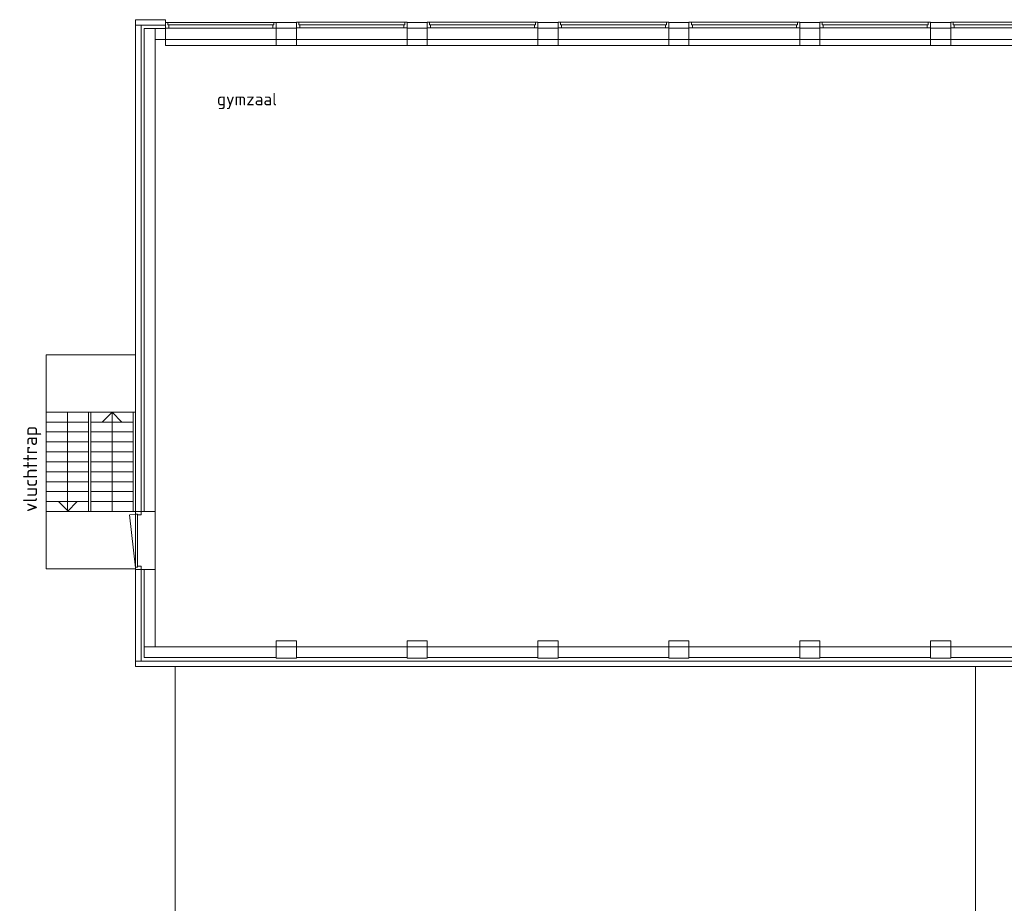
# Model space of a CAD drawing. Header units: millimetres. Extents: x -137512 to 20061, y -42753 to 41926.
# Tile 4 of 29: x -137512 to -117688, y 19127 to 36905. Entities that reach past the tile are written whole.
import ezdxf

# ---------------------------------------------------------------- set-up
doc = ezdxf.new("R2010")
doc.units = ezdxf.units.MM
doc.header["$LTSCALE"] = 100
doc.layers.add('hulplijn', color=30, linetype='Continuous', plot=False)
doc.layers.add('None', color=7, linetype='Continuous', lineweight=5)
doc.layers.add('TXT25', color=2, linetype='Continuous')
doc.styles.add('03_100', font='isocpeur.ttf')
doc.styles.add('Tekton Plus Regular', font='isocpeur.ttf')

# ---------------------------------------------------------------- blocks, each defined once
blk = doc.blocks.new('Group-112')
at = {"color": 8, "linetype": 'Continuous', "lineweight": 5}
blk.add_wipeout([(-54832.6, 9444.2), (-54332.6, 9444.2), (-54332.6, 22244.2), (-38222.6, 22244.2), (-38222.6, 8540.6), (-35577.6, 8540.6), (-35277.6, 8540.6), (-35277.6, 8240.6), (-35277.6, 7870.6), (-30422.6, 7870.6), (-30422.6, 4658.1), (-30422.6, -2794.4), (-37377.6, -2794.4), (-37377.6, -2799.4), (-37377.6, -3094.4), (-51787.6, -3094.4), (-51787.6, -2794.4), (-51639.6, -2794.4), (-51639.6, -79.4), (-51777.6, -79.4), (-51777.6, 6155.6), (-54709.1, 6155.6), (-54746.6, 6155.6), (-54746.6, 8240.6), (-54709.1, 8240.6), (-54709.1, 8244.2), (-54832.6, 8244.2)], dxfattribs=at).dxf.layer = 'None'
at = {"layer": 'None', "color": 8, "linetype": 'Continuous', "lineweight": 5}
blk.add_lwpolyline([(-54332.6, 9444.2), (-54332.6, 22244.2), (-38222.6, 22244.2), (-38222.6, 8540.6)], dxfattribs=at)
blk = doc.blocks.new('Group-115')
at = {"color": 8, "linetype": 'Continuous', "lineweight": 5}
blk.add_wipeout([(-56930.7, 25562.1), (-56080.7, 25562.1), (-56080.7, 25362.1), (-56930.7, 25362.1)], dxfattribs=at).dxf.layer = 'None'
at = {"layer": 'None', "color": 8, "linetype": 'Continuous', "lineweight": 5}
blk.add_lwpolyline([(-56930.7, 25562.1), (-56080.7, 25562.1), (-56080.7, 25362.1), (-56930.7, 25362.1)], close=True, dxfattribs=at)
at = {"color": 8, "linetype": 'Continuous', "lineweight": 5}
blk.add_wipeout([(-56930.7, 25762.1), (-56080.7, 25762.1), (-56080.7, 25562.1), (-56930.7, 25562.1)], dxfattribs=at).dxf.layer = 'None'
at = {"layer": 'None', "color": 8, "linetype": 'Continuous', "lineweight": 5}
blk.add_lwpolyline([(-56930.7, 25762.1), (-56080.7, 25762.1), (-56080.7, 25562.1), (-56930.7, 25562.1)], close=True, dxfattribs=at)
at = {"color": 8, "linetype": 'Continuous', "lineweight": 5}
blk.add_wipeout([(-56930.7, 25962.1), (-56080.7, 25962.1), (-56080.7, 25762.1), (-56930.7, 25762.1)], dxfattribs=at).dxf.layer = 'None'
at = {"layer": 'None', "color": 8, "linetype": 'Continuous', "lineweight": 5}
blk.add_lwpolyline([(-56930.7, 25962.1), (-56080.7, 25962.1), (-56080.7, 25762.1), (-56930.7, 25762.1)], close=True, dxfattribs=at)
at = {"color": 8, "linetype": 'Continuous', "lineweight": 5}
blk.add_wipeout([(-56930.7, 26162.1), (-56080.7, 26162.1), (-56080.7, 25962.1), (-56930.7, 25962.1)], dxfattribs=at).dxf.layer = 'None'
at = {"layer": 'None', "color": 8, "linetype": 'Continuous', "lineweight": 5}
blk.add_lwpolyline([(-56930.7, 26162.1), (-56080.7, 26162.1), (-56080.7, 25962.1), (-56930.7, 25962.1)], close=True, dxfattribs=at)
at = {"color": 8, "linetype": 'Continuous', "lineweight": 5}
blk.add_wipeout([(-56930.7, 26362.1), (-56080.7, 26362.1), (-56080.7, 26162.1), (-56930.7, 26162.1)], dxfattribs=at).dxf.layer = 'None'
at = {"layer": 'None', "color": 8, "linetype": 'Continuous', "lineweight": 5}
blk.add_lwpolyline([(-56930.7, 26362.1), (-56080.7, 26362.1), (-56080.7, 26162.1), (-56930.7, 26162.1)], close=True, dxfattribs=at)
at = {"color": 8, "linetype": 'Continuous', "lineweight": 5}
blk.add_wipeout([(-56930.7, 26562.1), (-56080.7, 26562.1), (-56080.7, 26362.1), (-56930.7, 26362.1)], dxfattribs=at).dxf.layer = 'None'
at = {"layer": 'None', "color": 8, "linetype": 'Continuous', "lineweight": 5}
blk.add_lwpolyline([(-56930.7, 26562.1), (-56080.7, 26562.1), (-56080.7, 26362.1), (-56930.7, 26362.1)], close=True, dxfattribs=at)
at = {"color": 8, "linetype": 'Continuous', "lineweight": 5}
blk.add_wipeout([(-56930.7, 26762.1), (-56080.7, 26762.1), (-56080.7, 26562.1), (-56930.7, 26562.1)], dxfattribs=at).dxf.layer = 'None'
at = {"layer": 'None', "color": 8, "linetype": 'Continuous', "lineweight": 5}
blk.add_lwpolyline([(-56930.7, 26762.1), (-56080.7, 26762.1), (-56080.7, 26562.1), (-56930.7, 26562.1)], close=True, dxfattribs=at)
at = {"color": 8, "linetype": 'Continuous', "lineweight": 5}
blk.add_wipeout([(-56930.7, 26962.1), (-56080.7, 26962.1), (-56080.7, 26762.1), (-56930.7, 26762.1)], dxfattribs=at).dxf.layer = 'None'
at = {"layer": 'None', "color": 8, "linetype": 'Continuous', "lineweight": 5}
blk.add_lwpolyline([(-56930.7, 26962.1), (-56080.7, 26962.1), (-56080.7, 26762.1), (-56930.7, 26762.1)], close=True, dxfattribs=at)
at = {"color": 8, "linetype": 'Continuous', "lineweight": 5}
blk.add_wipeout([(-56930.7, 27162.1), (-56080.7, 27162.1), (-56080.7, 26962.1), (-56930.7, 26962.1)], dxfattribs=at).dxf.layer = 'None'
at = {"layer": 'None', "color": 8, "linetype": 'Continuous', "lineweight": 5}
blk.add_lwpolyline([(-56930.7, 27162.1), (-56080.7, 27162.1), (-56080.7, 26962.1), (-56930.7, 26962.1)], close=True, dxfattribs=at)
at = {"color": 8, "linetype": 'Continuous', "lineweight": 5}
blk.add_wipeout([(-56930.7, 27362.1), (-56080.7, 27362.1), (-56080.7, 27162.1), (-56930.7, 27162.1)], dxfattribs=at).dxf.layer = 'None'
at = {"layer": 'None', "color": 8, "linetype": 'Continuous', "lineweight": 5}
blk.add_lwpolyline([(-56930.7, 27362.1), (-56080.7, 27362.1), (-56080.7, 27162.1), (-56930.7, 27162.1)], close=True, dxfattribs=at)
blk = doc.blocks.new('Group-116')
at = {"color": 8, "linetype": 'Continuous', "lineweight": 5}
blk.add_wipeout([(-56030.7, 25562.1), (-55180.7, 25562.1), (-55180.7, 25362.1), (-56030.7, 25362.1)], dxfattribs=at).dxf.layer = 'None'
at = {"layer": 'None', "color": 8, "linetype": 'Continuous', "lineweight": 5}
blk.add_lwpolyline([(-56030.7, 25562.1), (-55180.7, 25562.1), (-55180.7, 25362.1), (-56030.7, 25362.1)], close=True, dxfattribs=at)
at = {"color": 8, "linetype": 'Continuous', "lineweight": 5}
blk.add_wipeout([(-56030.7, 25762.1), (-55180.7, 25762.1), (-55180.7, 25562.1), (-56030.7, 25562.1)], dxfattribs=at).dxf.layer = 'None'
at = {"layer": 'None', "color": 8, "linetype": 'Continuous', "lineweight": 5}
blk.add_lwpolyline([(-56030.7, 25762.1), (-55180.7, 25762.1), (-55180.7, 25562.1), (-56030.7, 25562.1)], close=True, dxfattribs=at)
at = {"color": 8, "linetype": 'Continuous', "lineweight": 5}
blk.add_wipeout([(-56030.7, 25962.1), (-55180.7, 25962.1), (-55180.7, 25762.1), (-56030.7, 25762.1)], dxfattribs=at).dxf.layer = 'None'
at = {"layer": 'None', "color": 8, "linetype": 'Continuous', "lineweight": 5}
blk.add_lwpolyline([(-56030.7, 25962.1), (-55180.7, 25962.1), (-55180.7, 25762.1), (-56030.7, 25762.1)], close=True, dxfattribs=at)
at = {"color": 8, "linetype": 'Continuous', "lineweight": 5}
blk.add_wipeout([(-56030.7, 26162.1), (-55180.7, 26162.1), (-55180.7, 25962.1), (-56030.7, 25962.1)], dxfattribs=at).dxf.layer = 'None'
at = {"layer": 'None', "color": 8, "linetype": 'Continuous', "lineweight": 5}
blk.add_lwpolyline([(-56030.7, 26162.1), (-55180.7, 26162.1), (-55180.7, 25962.1), (-56030.7, 25962.1)], close=True, dxfattribs=at)
at = {"color": 8, "linetype": 'Continuous', "lineweight": 5}
blk.add_wipeout([(-56030.7, 26362.1), (-55180.7, 26362.1), (-55180.7, 26162.1), (-56030.7, 26162.1)], dxfattribs=at).dxf.layer = 'None'
at = {"layer": 'None', "color": 8, "linetype": 'Continuous', "lineweight": 5}
blk.add_lwpolyline([(-56030.7, 26362.1), (-55180.7, 26362.1), (-55180.7, 26162.1), (-56030.7, 26162.1)], close=True, dxfattribs=at)
at = {"color": 8, "linetype": 'Continuous', "lineweight": 5}
blk.add_wipeout([(-56030.7, 26562.1), (-55180.7, 26562.1), (-55180.7, 26362.1), (-56030.7, 26362.1)], dxfattribs=at).dxf.layer = 'None'
at = {"layer": 'None', "color": 8, "linetype": 'Continuous', "lineweight": 5}
blk.add_lwpolyline([(-56030.7, 26562.1), (-55180.7, 26562.1), (-55180.7, 26362.1), (-56030.7, 26362.1)], close=True, dxfattribs=at)
at = {"color": 8, "linetype": 'Continuous', "lineweight": 5}
blk.add_wipeout([(-56030.7, 26762.1), (-55180.7, 26762.1), (-55180.7, 26562.1), (-56030.7, 26562.1)], dxfattribs=at).dxf.layer = 'None'
at = {"layer": 'None', "color": 8, "linetype": 'Continuous', "lineweight": 5}
blk.add_lwpolyline([(-56030.7, 26762.1), (-55180.7, 26762.1), (-55180.7, 26562.1), (-56030.7, 26562.1)], close=True, dxfattribs=at)
at = {"color": 8, "linetype": 'Continuous', "lineweight": 5}
blk.add_wipeout([(-56030.7, 26962.1), (-55180.7, 26962.1), (-55180.7, 26762.1), (-56030.7, 26762.1)], dxfattribs=at).dxf.layer = 'None'
at = {"layer": 'None', "color": 8, "linetype": 'Continuous', "lineweight": 5}
blk.add_lwpolyline([(-56030.7, 26962.1), (-55180.7, 26962.1), (-55180.7, 26762.1), (-56030.7, 26762.1)], close=True, dxfattribs=at)
at = {"color": 8, "linetype": 'Continuous', "lineweight": 5}
blk.add_wipeout([(-56030.7, 27162.1), (-55180.7, 27162.1), (-55180.7, 26962.1), (-56030.7, 26962.1)], dxfattribs=at).dxf.layer = 'None'
at = {"layer": 'None', "color": 8, "linetype": 'Continuous', "lineweight": 5}
blk.add_lwpolyline([(-56030.7, 27162.1), (-55180.7, 27162.1), (-55180.7, 26962.1), (-56030.7, 26962.1)], close=True, dxfattribs=at)
at = {"color": 8, "linetype": 'Continuous', "lineweight": 5}
blk.add_wipeout([(-56030.7, 27362.1), (-55180.7, 27362.1), (-55180.7, 27162.1), (-56030.7, 27162.1)], dxfattribs=at).dxf.layer = 'None'
at = {"layer": 'None', "color": 8, "linetype": 'Continuous', "lineweight": 5}
blk.add_lwpolyline([(-56030.7, 27362.1), (-55180.7, 27362.1), (-55180.7, 27162.1), (-56030.7, 27162.1)], close=True, dxfattribs=at)
blk = doc.blocks.new('Group-117')
at = {"color": 8, "linetype": 'Continuous', "lineweight": 5}
for points in [[(-56930.7, 28513.5), (-55130.7, 28513.5), (-55130.7, 27362.1), (-56930.7, 27362.1)], [(-56930.7, 25362.1), (-55130.7, 25362.1), (-55130.7, 24210.7), (-56930.7, 24210.7)]]:
    blk.add_wipeout(points, dxfattribs=at).dxf.layer = 'None'
at = {"layer": 'None', "color": 8, "linetype": 'Continuous', "lineweight": 5}
for points in [[(-56930.7, 28513.5), (-55130.7, 28513.5), (-55130.7, 27362.1), (-56930.7, 27362.1)], [(-56930.7, 25362.1), (-55130.7, 25362.1), (-55130.7, 24210.7), (-56930.7, 24210.7)]]:
    blk.add_lwpolyline(points, close=True, dxfattribs=at)
at = {"layer": 'None', "color": 7}
blk.add_blockref('Group-115', (0, 0), dxfattribs=at)
at = {"layer": 'None', "color": 8, "linetype": 'Continuous', "lineweight": 5}
for p, q in [((-56505.7, 27362.1), (-56505.7, 25362.1)), ((-56480.7, 25362.1), (-56680.7, 25562.1)), ((-56505.7, 25362.1), (-56305.7, 25562.1))]:
    blk.add_line(p, q, dxfattribs=at)
at = {"layer": 'None', "color": 7}
blk.add_blockref('Group-116', (0, 0), dxfattribs=at)
at = {"layer": 'None', "color": 8, "linetype": 'Continuous', "lineweight": 5}
for q in [(-55805.7, 27162.1), (-55605.7, 25362.1), (-55405.7, 27162.1)]:
    blk.add_line((-55605.7, 27362.1), q, dxfattribs=at)
blk = doc.blocks.new('Group-118')
at = {"color": 8, "linetype": 'Continuous', "lineweight": 5}
blk.add_wipeout([(-54530.7, 35204.1), (-52300.7, 35204.1), (-52300.7, 35090.1), (-54530.7, 35090.1)], dxfattribs=at).dxf.layer = 'None'
at = {"layer": 'None', "color": 8, "linetype": 'Continuous', "lineweight": 5}
blk.add_lwpolyline([(-54530.7, 35204.1), (-52300.7, 35204.1), (-52300.7, 35090.1), (-54530.7, 35090.1)], close=True, dxfattribs=at)
at = {"color": 8, "linetype": 'Continuous', "lineweight": 5}
blk.add_wipeout([(-54530.7, 35204.1), (-52300.7, 35204.1), (-52300.7, 35090.1), (-54530.7, 35090.1)], dxfattribs=at).dxf.layer = 'None'
at = {"layer": 'None', "color": 8, "linetype": 'Continuous', "lineweight": 5}
blk.add_lwpolyline([(-54530.7, 35204.1), (-52300.7, 35204.1), (-52300.7, 35090.1), (-54530.7, 35090.1)], close=True, dxfattribs=at)
at = {"color": 140, "linetype": 'Continuous', "lineweight": 15}
for points in [[(-54530.7, 35204.1), (-54530.7, 35090.1), (-54462.5, 35090.1), (-54462.5, 35154.1), (-54482.8, 35154.1), (-54482.8, 35204.1)], [(-52300.7, 35204.1), (-52300.7, 35090.1), (-52368.9, 35090.1), (-52368.9, 35154.1), (-52348.6, 35154.1), (-52348.6, 35204.1)]]:
    blk.add_wipeout(points, dxfattribs=at).dxf.layer = 'None'
at = {"layer": 'None', "color": 8, "linetype": 'Continuous', "lineweight": 5}
blk.add_line((-52368.9, 35154.1), (-54482.8, 35154.1), dxfattribs=at)
at = {"layer": 'None', "color": 140, "linetype": 'Continuous', "lineweight": 15}
for points in [[(-54530.7, 35204.1), (-54530.7, 35090.1), (-54462.5, 35090.1), (-54462.5, 35154.1), (-54482.8, 35154.1), (-54482.8, 35204.1)], [(-52300.7, 35204.1), (-52300.7, 35090.1), (-52368.9, 35090.1), (-52368.9, 35154.1), (-52348.6, 35154.1), (-52348.6, 35204.1)]]:
    blk.add_lwpolyline(points, close=True, dxfattribs=at)
blk = doc.blocks.new('Group-123')
at = {"color": 8, "linetype": 'Continuous', "lineweight": 5}
blk.add_wipeout([(-51895.7, 35204.6), (-49665.7, 35204.6), (-49665.7, 35090.6), (-51895.7, 35090.6)], dxfattribs=at).dxf.layer = 'None'
at = {"layer": 'None', "color": 8, "linetype": 'Continuous', "lineweight": 5}
blk.add_lwpolyline([(-51895.7, 35204.6), (-49665.7, 35204.6), (-49665.7, 35090.6), (-51895.7, 35090.6)], close=True, dxfattribs=at)
at = {"color": 8, "linetype": 'Continuous', "lineweight": 5}
blk.add_wipeout([(-51895.7, 35204.6), (-49665.7, 35204.6), (-49665.7, 35090.6), (-51895.7, 35090.6)], dxfattribs=at).dxf.layer = 'None'
at = {"layer": 'None', "color": 8, "linetype": 'Continuous', "lineweight": 5}
blk.add_lwpolyline([(-51895.7, 35204.6), (-49665.7, 35204.6), (-49665.7, 35090.6), (-51895.7, 35090.6)], close=True, dxfattribs=at)
at = {"color": 140, "linetype": 'Continuous', "lineweight": 15}
for points in [[(-51895.7, 35204.6), (-51895.7, 35090.6), (-51827.5, 35090.6), (-51827.5, 35154.6), (-51847.8, 35154.6), (-51847.8, 35204.6)], [(-49665.7, 35204.6), (-49665.7, 35090.6), (-49733.9, 35090.6), (-49733.9, 35154.6), (-49713.6, 35154.6), (-49713.6, 35204.6)]]:
    blk.add_wipeout(points, dxfattribs=at).dxf.layer = 'None'
at = {"layer": 'None', "color": 8, "linetype": 'Continuous', "lineweight": 5}
blk.add_line((-49733.9, 35154.6), (-51847.8, 35154.6), dxfattribs=at)
at = {"layer": 'None', "color": 140, "linetype": 'Continuous', "lineweight": 15}
for points in [[(-51895.7, 35204.6), (-51895.7, 35090.6), (-51827.5, 35090.6), (-51827.5, 35154.6), (-51847.8, 35154.6), (-51847.8, 35204.6)], [(-49665.7, 35204.6), (-49665.7, 35090.6), (-49733.9, 35090.6), (-49733.9, 35154.6), (-49713.6, 35154.6), (-49713.6, 35204.6)]]:
    blk.add_lwpolyline(points, close=True, dxfattribs=at)
blk = doc.blocks.new('Group-124')
at = {"color": 8, "linetype": 'Continuous', "lineweight": 5}
blk.add_wipeout([(-51895.7, 35204.6), (-49665.7, 35204.6), (-49665.7, 34737.1), (-51895.7, 34737.1)], dxfattribs=at).dxf.layer = 'None'
at = {"layer": 'None', "color": 8, "linetype": 'Continuous', "lineweight": 5}
blk.add_lwpolyline([(-51895.7, 35204.6), (-49665.7, 35204.6), (-49665.7, 34737.1), (-51895.7, 34737.1)], close=True, dxfattribs=at)
at = {"color": 140, "linetype": 'Continuous', "lineweight": 15}
blk.add_wipeout([(-52300.7, 35090.1), (-51895.7, 35090.1), (-51895.7, 34737.1), (-52300.7, 34737.1)], dxfattribs=at).dxf.layer = 'None'
at = {"layer": 'None', "color": 140, "linetype": 'Continuous', "lineweight": 15}
blk.add_lwpolyline([(-52300.7, 35090.1), (-51895.7, 35090.1), (-51895.7, 34737.1), (-52300.7, 34737.1)], close=True, dxfattribs=at)
at = {"layer": 'None', "color": 7}
blk.add_blockref('Group-123', (0, 0), dxfattribs=at)
at = {"layer": 'None', "color": 140, "linetype": 'Continuous', "lineweight": 15}
blk.add_line((-52300.7, 35204.1), (-51895.7, 35204.1), dxfattribs=at)
blk = doc.blocks.new('Group-125')
at = {"color": 8, "linetype": 'Continuous', "lineweight": 5}
blk.add_wipeout([(-49260.7, 35204.6), (-47030.7, 35204.6), (-47030.7, 35090.6), (-49260.7, 35090.6)], dxfattribs=at).dxf.layer = 'None'
at = {"layer": 'None', "color": 8, "linetype": 'Continuous', "lineweight": 5}
blk.add_lwpolyline([(-49260.7, 35204.6), (-47030.7, 35204.6), (-47030.7, 35090.6), (-49260.7, 35090.6)], close=True, dxfattribs=at)
at = {"color": 8, "linetype": 'Continuous', "lineweight": 5}
blk.add_wipeout([(-49260.7, 35204.6), (-47030.7, 35204.6), (-47030.7, 35090.6), (-49260.7, 35090.6)], dxfattribs=at).dxf.layer = 'None'
at = {"layer": 'None', "color": 8, "linetype": 'Continuous', "lineweight": 5}
blk.add_lwpolyline([(-49260.7, 35204.6), (-47030.7, 35204.6), (-47030.7, 35090.6), (-49260.7, 35090.6)], close=True, dxfattribs=at)
at = {"color": 140, "linetype": 'Continuous', "lineweight": 15}
for points in [[(-49260.7, 35204.6), (-49260.7, 35090.6), (-49192.5, 35090.6), (-49192.5, 35154.6), (-49212.8, 35154.6), (-49212.8, 35204.6)], [(-47030.7, 35204.6), (-47030.7, 35090.6), (-47098.9, 35090.6), (-47098.9, 35154.6), (-47078.6, 35154.6), (-47078.6, 35204.6)]]:
    blk.add_wipeout(points, dxfattribs=at).dxf.layer = 'None'
at = {"layer": 'None', "color": 8, "linetype": 'Continuous', "lineweight": 5}
blk.add_line((-47098.9, 35154.6), (-49212.8, 35154.6), dxfattribs=at)
at = {"layer": 'None', "color": 140, "linetype": 'Continuous', "lineweight": 15}
for points in [[(-49260.7, 35204.6), (-49260.7, 35090.6), (-49192.5, 35090.6), (-49192.5, 35154.6), (-49212.8, 35154.6), (-49212.8, 35204.6)], [(-47030.7, 35204.6), (-47030.7, 35090.6), (-47098.9, 35090.6), (-47098.9, 35154.6), (-47078.6, 35154.6), (-47078.6, 35204.6)]]:
    blk.add_lwpolyline(points, close=True, dxfattribs=at)
blk = doc.blocks.new('Group-126')
at = {"color": 8, "linetype": 'Continuous', "lineweight": 5}
blk.add_wipeout([(-49260.7, 35204.6), (-47030.7, 35204.6), (-47030.7, 34737.1), (-49260.7, 34737.1)], dxfattribs=at).dxf.layer = 'None'
at = {"layer": 'None', "color": 8, "linetype": 'Continuous', "lineweight": 5}
blk.add_lwpolyline([(-49260.7, 35204.6), (-47030.7, 35204.6), (-47030.7, 34737.1), (-49260.7, 34737.1)], close=True, dxfattribs=at)
at = {"color": 140, "linetype": 'Continuous', "lineweight": 15}
blk.add_wipeout([(-49665.7, 35090.1), (-49260.7, 35090.1), (-49260.7, 34737.1), (-49665.7, 34737.1)], dxfattribs=at).dxf.layer = 'None'
at = {"layer": 'None', "color": 140, "linetype": 'Continuous', "lineweight": 15}
blk.add_lwpolyline([(-49665.7, 35090.1), (-49260.7, 35090.1), (-49260.7, 34737.1), (-49665.7, 34737.1)], close=True, dxfattribs=at)
at = {"layer": 'None', "color": 7}
blk.add_blockref('Group-125', (0, 0), dxfattribs=at)
at = {"layer": 'None', "color": 140, "linetype": 'Continuous', "lineweight": 15}
blk.add_line((-49665.7, 35204.1), (-49260.7, 35204.1), dxfattribs=at)
blk = doc.blocks.new('Group-127')
at = {"color": 8, "linetype": 'Continuous', "lineweight": 5}
blk.add_wipeout([(-46625.7, 35204.6), (-44395.7, 35204.6), (-44395.7, 35090.6), (-46625.7, 35090.6)], dxfattribs=at).dxf.layer = 'None'
at = {"layer": 'None', "color": 8, "linetype": 'Continuous', "lineweight": 5}
blk.add_lwpolyline([(-46625.7, 35204.6), (-44395.7, 35204.6), (-44395.7, 35090.6), (-46625.7, 35090.6)], close=True, dxfattribs=at)
at = {"color": 8, "linetype": 'Continuous', "lineweight": 5}
blk.add_wipeout([(-46625.7, 35204.6), (-44395.7, 35204.6), (-44395.7, 35090.6), (-46625.7, 35090.6)], dxfattribs=at).dxf.layer = 'None'
at = {"layer": 'None', "color": 8, "linetype": 'Continuous', "lineweight": 5}
blk.add_lwpolyline([(-46625.7, 35204.6), (-44395.7, 35204.6), (-44395.7, 35090.6), (-46625.7, 35090.6)], close=True, dxfattribs=at)
at = {"color": 140, "linetype": 'Continuous', "lineweight": 15}
for points in [[(-46625.7, 35204.6), (-46625.7, 35090.6), (-46557.5, 35090.6), (-46557.5, 35154.6), (-46577.8, 35154.6), (-46577.8, 35204.6)], [(-44395.7, 35204.6), (-44395.7, 35090.6), (-44463.9, 35090.6), (-44463.9, 35154.6), (-44443.6, 35154.6), (-44443.6, 35204.6)]]:
    blk.add_wipeout(points, dxfattribs=at).dxf.layer = 'None'
at = {"layer": 'None', "color": 8, "linetype": 'Continuous', "lineweight": 5}
blk.add_line((-44463.9, 35154.6), (-46577.8, 35154.6), dxfattribs=at)
at = {"layer": 'None', "color": 140, "linetype": 'Continuous', "lineweight": 15}
for points in [[(-46625.7, 35204.6), (-46625.7, 35090.6), (-46557.5, 35090.6), (-46557.5, 35154.6), (-46577.8, 35154.6), (-46577.8, 35204.6)], [(-44395.7, 35204.6), (-44395.7, 35090.6), (-44463.9, 35090.6), (-44463.9, 35154.6), (-44443.6, 35154.6), (-44443.6, 35204.6)]]:
    blk.add_lwpolyline(points, close=True, dxfattribs=at)
blk = doc.blocks.new('Group-128')
at = {"color": 8, "linetype": 'Continuous', "lineweight": 5}
blk.add_wipeout([(-46625.7, 35204.6), (-44395.7, 35204.6), (-44395.7, 34737.1), (-46625.7, 34737.1)], dxfattribs=at).dxf.layer = 'None'
at = {"layer": 'None', "color": 8, "linetype": 'Continuous', "lineweight": 5}
blk.add_lwpolyline([(-46625.7, 35204.6), (-44395.7, 35204.6), (-44395.7, 34737.1), (-46625.7, 34737.1)], close=True, dxfattribs=at)
at = {"color": 140, "linetype": 'Continuous', "lineweight": 15}
blk.add_wipeout([(-47030.7, 35090.1), (-46625.7, 35090.1), (-46625.7, 34737.1), (-47030.7, 34737.1)], dxfattribs=at).dxf.layer = 'None'
at = {"layer": 'None', "color": 140, "linetype": 'Continuous', "lineweight": 15}
blk.add_lwpolyline([(-47030.7, 35090.1), (-46625.7, 35090.1), (-46625.7, 34737.1), (-47030.7, 34737.1)], close=True, dxfattribs=at)
at = {"layer": 'None', "color": 7}
blk.add_blockref('Group-127', (0, 0), dxfattribs=at)
at = {"layer": 'None', "color": 140, "linetype": 'Continuous', "lineweight": 15}
blk.add_line((-47030.7, 35204.1), (-46625.7, 35204.1), dxfattribs=at)
blk = doc.blocks.new('Group-129')
at = {"color": 8, "linetype": 'Continuous', "lineweight": 5}
blk.add_wipeout([(-43990.7, 35204.6), (-41760.7, 35204.6), (-41760.7, 35090.6), (-43990.7, 35090.6)], dxfattribs=at).dxf.layer = 'None'
at = {"layer": 'None', "color": 8, "linetype": 'Continuous', "lineweight": 5}
blk.add_lwpolyline([(-43990.7, 35204.6), (-41760.7, 35204.6), (-41760.7, 35090.6), (-43990.7, 35090.6)], close=True, dxfattribs=at)
at = {"color": 8, "linetype": 'Continuous', "lineweight": 5}
blk.add_wipeout([(-43990.7, 35204.6), (-41760.7, 35204.6), (-41760.7, 35090.6), (-43990.7, 35090.6)], dxfattribs=at).dxf.layer = 'None'
at = {"layer": 'None', "color": 8, "linetype": 'Continuous', "lineweight": 5}
blk.add_lwpolyline([(-43990.7, 35204.6), (-41760.7, 35204.6), (-41760.7, 35090.6), (-43990.7, 35090.6)], close=True, dxfattribs=at)
at = {"color": 140, "linetype": 'Continuous', "lineweight": 15}
for points in [[(-43990.7, 35204.6), (-43990.7, 35090.6), (-43922.5, 35090.6), (-43922.5, 35154.6), (-43942.8, 35154.6), (-43942.8, 35204.6)], [(-41760.7, 35204.6), (-41760.7, 35090.6), (-41828.9, 35090.6), (-41828.9, 35154.6), (-41808.6, 35154.6), (-41808.6, 35204.6)]]:
    blk.add_wipeout(points, dxfattribs=at).dxf.layer = 'None'
at = {"layer": 'None', "color": 8, "linetype": 'Continuous', "lineweight": 5}
blk.add_line((-41828.9, 35154.6), (-43942.8, 35154.6), dxfattribs=at)
at = {"layer": 'None', "color": 140, "linetype": 'Continuous', "lineweight": 15}
for points in [[(-43990.7, 35204.6), (-43990.7, 35090.6), (-43922.5, 35090.6), (-43922.5, 35154.6), (-43942.8, 35154.6), (-43942.8, 35204.6)], [(-41760.7, 35204.6), (-41760.7, 35090.6), (-41828.9, 35090.6), (-41828.9, 35154.6), (-41808.6, 35154.6), (-41808.6, 35204.6)]]:
    blk.add_lwpolyline(points, close=True, dxfattribs=at)
blk = doc.blocks.new('Group-130')
at = {"color": 8, "linetype": 'Continuous', "lineweight": 5}
blk.add_wipeout([(-43990.7, 35204.6), (-41760.7, 35204.6), (-41760.7, 34737.1), (-43990.7, 34737.1)], dxfattribs=at).dxf.layer = 'None'
at = {"layer": 'None', "color": 8, "linetype": 'Continuous', "lineweight": 5}
blk.add_lwpolyline([(-43990.7, 35204.6), (-41760.7, 35204.6), (-41760.7, 34737.1), (-43990.7, 34737.1)], close=True, dxfattribs=at)
at = {"color": 140, "linetype": 'Continuous', "lineweight": 15}
blk.add_wipeout([(-44395.7, 35090.1), (-43990.7, 35090.1), (-43990.7, 34737.1), (-44395.7, 34737.1)], dxfattribs=at).dxf.layer = 'None'
at = {"layer": 'None', "color": 140, "linetype": 'Continuous', "lineweight": 15}
blk.add_lwpolyline([(-44395.7, 35090.1), (-43990.7, 35090.1), (-43990.7, 34737.1), (-44395.7, 34737.1)], close=True, dxfattribs=at)
at = {"layer": 'None', "color": 7}
blk.add_blockref('Group-129', (0, 0), dxfattribs=at)
at = {"layer": 'None', "color": 140, "linetype": 'Continuous', "lineweight": 15}
blk.add_line((-44395.7, 35204.1), (-43990.7, 35204.1), dxfattribs=at)
blk = doc.blocks.new('Group-131')
at = {"color": 8, "linetype": 'Continuous', "lineweight": 5}
blk.add_wipeout([(-41355.7, 35204.6), (-39125.7, 35204.6), (-39125.7, 35090.6), (-41355.7, 35090.6)], dxfattribs=at).dxf.layer = 'None'
at = {"layer": 'None', "color": 8, "linetype": 'Continuous', "lineweight": 5}
blk.add_lwpolyline([(-41355.7, 35204.6), (-39125.7, 35204.6), (-39125.7, 35090.6), (-41355.7, 35090.6)], close=True, dxfattribs=at)
at = {"color": 8, "linetype": 'Continuous', "lineweight": 5}
blk.add_wipeout([(-41355.7, 35204.6), (-39125.7, 35204.6), (-39125.7, 35090.6), (-41355.7, 35090.6)], dxfattribs=at).dxf.layer = 'None'
at = {"layer": 'None', "color": 8, "linetype": 'Continuous', "lineweight": 5}
blk.add_lwpolyline([(-41355.7, 35204.6), (-39125.7, 35204.6), (-39125.7, 35090.6), (-41355.7, 35090.6)], close=True, dxfattribs=at)
at = {"color": 140, "linetype": 'Continuous', "lineweight": 15}
for points in [[(-41355.7, 35204.6), (-41355.7, 35090.6), (-41287.5, 35090.6), (-41287.5, 35154.6), (-41307.8, 35154.6), (-41307.8, 35204.6)], [(-39125.7, 35204.6), (-39125.7, 35090.6), (-39193.9, 35090.6), (-39193.9, 35154.6), (-39173.6, 35154.6), (-39173.6, 35204.6)]]:
    blk.add_wipeout(points, dxfattribs=at).dxf.layer = 'None'
at = {"layer": 'None', "color": 8, "linetype": 'Continuous', "lineweight": 5}
blk.add_line((-39193.9, 35154.6), (-41307.8, 35154.6), dxfattribs=at)
at = {"layer": 'None', "color": 140, "linetype": 'Continuous', "lineweight": 15}
for points in [[(-41355.7, 35204.6), (-41355.7, 35090.6), (-41287.5, 35090.6), (-41287.5, 35154.6), (-41307.8, 35154.6), (-41307.8, 35204.6)], [(-39125.7, 35204.6), (-39125.7, 35090.6), (-39193.9, 35090.6), (-39193.9, 35154.6), (-39173.6, 35154.6), (-39173.6, 35204.6)]]:
    blk.add_lwpolyline(points, close=True, dxfattribs=at)
blk = doc.blocks.new('Group-132')
at = {"color": 8, "linetype": 'Continuous', "lineweight": 5}
blk.add_wipeout([(-41355.7, 35204.6), (-39125.7, 35204.6), (-39125.7, 34737.1), (-41355.7, 34737.1)], dxfattribs=at).dxf.layer = 'None'
at = {"layer": 'None', "color": 8, "linetype": 'Continuous', "lineweight": 5}
blk.add_lwpolyline([(-41355.7, 35204.6), (-39125.7, 35204.6), (-39125.7, 34737.1), (-41355.7, 34737.1)], close=True, dxfattribs=at)
at = {"color": 140, "linetype": 'Continuous', "lineweight": 15}
blk.add_wipeout([(-41760.7, 35090.1), (-41355.7, 35090.1), (-41355.7, 34737.1), (-41760.7, 34737.1)], dxfattribs=at).dxf.layer = 'None'
at = {"layer": 'None', "color": 140, "linetype": 'Continuous', "lineweight": 15}
blk.add_lwpolyline([(-41760.7, 35090.1), (-41355.7, 35090.1), (-41355.7, 34737.1), (-41760.7, 34737.1)], close=True, dxfattribs=at)
at = {"layer": 'None', "color": 7}
blk.add_blockref('Group-131', (0, 0), dxfattribs=at)
at = {"layer": 'None', "color": 140, "linetype": 'Continuous', "lineweight": 15}
blk.add_line((-41760.7, 35204.1), (-41355.7, 35204.1), dxfattribs=at)
blk = doc.blocks.new('Group-133')
at = {"color": 8, "linetype": 'Continuous', "lineweight": 5}
blk.add_wipeout([(-38720.7, 35204.6), (-36490.7, 35204.6), (-36490.7, 35090.6), (-38720.7, 35090.6)], dxfattribs=at).dxf.layer = 'None'
at = {"layer": 'None', "color": 8, "linetype": 'Continuous', "lineweight": 5}
blk.add_lwpolyline([(-38720.7, 35204.6), (-36490.7, 35204.6), (-36490.7, 35090.6), (-38720.7, 35090.6)], close=True, dxfattribs=at)
at = {"color": 8, "linetype": 'Continuous', "lineweight": 5}
blk.add_wipeout([(-38720.7, 35204.6), (-36490.7, 35204.6), (-36490.7, 35090.6), (-38720.7, 35090.6)], dxfattribs=at).dxf.layer = 'None'
at = {"layer": 'None', "color": 8, "linetype": 'Continuous', "lineweight": 5}
blk.add_lwpolyline([(-38720.7, 35204.6), (-36490.7, 35204.6), (-36490.7, 35090.6), (-38720.7, 35090.6)], close=True, dxfattribs=at)
at = {"color": 140, "linetype": 'Continuous', "lineweight": 15}
for points in [[(-38720.7, 35204.6), (-38720.7, 35090.6), (-38652.5, 35090.6), (-38652.5, 35154.6), (-38672.8, 35154.6), (-38672.8, 35204.6)], [(-36490.7, 35204.6), (-36490.7, 35090.6), (-36558.9, 35090.6), (-36558.9, 35154.6), (-36538.6, 35154.6), (-36538.6, 35204.6)]]:
    blk.add_wipeout(points, dxfattribs=at).dxf.layer = 'None'
at = {"layer": 'None', "color": 8, "linetype": 'Continuous', "lineweight": 5}
blk.add_line((-36558.9, 35154.6), (-38672.8, 35154.6), dxfattribs=at)
at = {"layer": 'None', "color": 140, "linetype": 'Continuous', "lineweight": 15}
for points in [[(-38720.7, 35204.6), (-38720.7, 35090.6), (-38652.5, 35090.6), (-38652.5, 35154.6), (-38672.8, 35154.6), (-38672.8, 35204.6)], [(-36490.7, 35204.6), (-36490.7, 35090.6), (-36558.9, 35090.6), (-36558.9, 35154.6), (-36538.6, 35154.6), (-36538.6, 35204.6)]]:
    blk.add_lwpolyline(points, close=True, dxfattribs=at)
blk = doc.blocks.new('Group-134')
at = {"color": 8, "linetype": 'Continuous', "lineweight": 5}
blk.add_wipeout([(-38720.7, 35204.6), (-36490.7, 35204.6), (-36490.7, 34737.1), (-38720.7, 34737.1)], dxfattribs=at).dxf.layer = 'None'
at = {"layer": 'None', "color": 8, "linetype": 'Continuous', "lineweight": 5}
blk.add_lwpolyline([(-38720.7, 35204.6), (-36490.7, 35204.6), (-36490.7, 34737.1), (-38720.7, 34737.1)], close=True, dxfattribs=at)
at = {"color": 140, "linetype": 'Continuous', "lineweight": 15}
blk.add_wipeout([(-39125.7, 35090.1), (-38720.7, 35090.1), (-38720.7, 34737.1), (-39125.7, 34737.1)], dxfattribs=at).dxf.layer = 'None'
at = {"layer": 'None', "color": 140, "linetype": 'Continuous', "lineweight": 15}
blk.add_lwpolyline([(-39125.7, 35090.1), (-38720.7, 35090.1), (-38720.7, 34737.1), (-39125.7, 34737.1)], close=True, dxfattribs=at)
at = {"layer": 'None', "color": 7}
blk.add_blockref('Group-133', (0, 0), dxfattribs=at)
at = {"layer": 'None', "color": 140, "linetype": 'Continuous', "lineweight": 15}
blk.add_line((-39125.7, 35204.1), (-38720.7, 35204.1), dxfattribs=at)
blk = doc.blocks.new('Group-149')
at = {"color": 255, "linetype": 'Continuous', "lineweight": 5}
blk.add_wipeout([(-55130.7, 25362.1), (-54740.7, 25362.1), (-54740.7, 24192.1), (-55130.7, 24192.1)], dxfattribs=at).dxf.layer = 'None'
at = {"layer": 'None', "color": 255, "linetype": 'Continuous', "lineweight": 5}
blk.add_lwpolyline([(-55130.7, 25362.1), (-54740.7, 25362.1), (-54740.7, 24192.1), (-55130.7, 24192.1)], close=True, dxfattribs=at)
at = {"color": 140, "linetype": 'Continuous', "lineweight": 15}
for points in [[(-55130.7, 25295.1), (-55016.7, 25295.1), (-55016.7, 25362.1), (-55130.7, 25362.1)], [(-55130.7, 24259.1), (-55016.7, 24259.1), (-55016.7, 24192.1), (-55130.7, 24192.1)]]:
    blk.add_wipeout(points, dxfattribs=at).dxf.layer = 'None'
at = {"layer": 'None', "color": 140, "linetype": 'Continuous', "lineweight": 15}
for points in [[(-55130.7, 25295.1), (-55016.7, 25295.1), (-55016.7, 25362.1), (-55130.7, 25362.1)], [(-55130.7, 24259.1), (-55016.7, 24259.1), (-55016.7, 24192.1), (-55130.7, 24192.1)]]:
    blk.add_lwpolyline(points, close=True, dxfattribs=at)
at = {"color": 140, "linetype": 'Continuous', "lineweight": 15}
blk.add_wipeout([(-55130.7, 25310.1), (-55090.7, 25310.1), (-55090.7, 24244.1), (-55130.7, 24244.1)], dxfattribs=at).dxf.layer = 'None'
at = {"layer": 'None', "color": 8, "linetype": 'Continuous', "lineweight": 5}
for p, q in [((-55130.7, 24225.6), (-55253.1, 25295.1)), ((-55246.8, 25296.8), (-55130.7, 25310.1))]:
    blk.add_line(p, q, dxfattribs=at)
at = {"layer": 'None', "color": 140, "linetype": 'Continuous', "lineweight": 15}
for p, q in [((-55130.7, 25362.1), (-54740.7, 25362.1)), ((-55130.7, 24192.1), (-54740.7, 24192.1))]:
    blk.add_line(p, q, dxfattribs=at)
blk.add_lwpolyline([(-55130.7, 25310.1), (-55090.7, 25310.1), (-55090.7, 24244.1), (-55130.7, 24244.1)], close=True, dxfattribs=at)

msp = doc.modelspace()

# ---------------------------------------------------------------- block references
at = {"layer": 'None', "color": 7}
for name in ['Group-117', 'Group-112']:
    msp.add_blockref(name, (-80046.3, 1648.3), dxfattribs=at)

# ---------------------------------------------------------------- wipeouts: each hides what was drawn before it
at = {"color": 140, "linetype": 'Continuous', "lineweight": 15}
msp.add_wipeout([(-135048.4, 36905.4), (-135177, 36905.4), (-135177, 36795.4), (-135048.4, 36795.4), (-134577, 36795.4), (-134577, 36905.4)], dxfattribs=at).dxf.layer = 'None'
at = {"color": 43, "linetype": 'Continuous', "lineweight": 9}
msp.add_wipeout([(-133540, 34859.5), (-131481.1, 34859.5), (-131481.1, 35535.4), (-133540, 35535.4)], dxfattribs=at).dxf.layer = 'None'

# ---------------------------------------------------------------- next in the draw order: linework, layer by layer
at = {"layer": 'None', "color": 140, "linetype": 'Continuous', "lineweight": 15}
msp.add_lwpolyline([(-135048.4, 36905.4), (-135177, 36905.4), (-135177, 36795.4), (-135048.4, 36795.4), (-134577, 36795.4), (-134577, 36905.4)], close=True, dxfattribs=at)

# ---------------------------------------------------------------- next in the draw order: texts
at = {"layer": 'TXT25', "insert": (-133540, 35432.8), "char_height": 250, "attachment_point": 1, "line_spacing_factor": 0.976858, "style": '03_100'}
msp.add_mtext('gymzaal', dxfattribs=at)

# ---------------------------------------------------------------- next in the draw order: wipeouts: each hides what was drawn before it
at = {"color": 8, "linetype": 'Continuous', "lineweight": 5}
msp.add_wipeout([(-137057.3, 26998.5), (-137057.3, 28778), (-137511.6, 28778), (-137511.6, 26998.5)], dxfattribs=at).dxf.layer = 'None'

# ---------------------------------------------------------------- next in the draw order: texts
at = {"layer": 'None', "color": 8, "insert": (-137442.6, 26998.5), "char_height": 280.19, "attachment_point": 1, "rotation": 90, "line_spacing_factor": 0.976858, "style": 'Tekton Plus Regular'}
msp.add_mtext('vluchttrap', dxfattribs=at)

# ---------------------------------------------------------------- next in the draw order: wipeouts: each hides what was drawn before it
at = {"color": 140, "linetype": 'Continuous', "lineweight": 15}
msp.add_wipeout([(-135177, 36795.4), (-135067, 36795.4), (-135067, 23890.4), (-135177, 23890.4)], dxfattribs=at).dxf.layer = 'None'
at = {"color": 8, "linetype": 'Continuous', "lineweight": 5}
msp.add_wipeout([(-134577, 36852.4), (-132347, 36852.4), (-132347, 36385.4), (-134577, 36385.4)], dxfattribs=at).dxf.layer = 'None'

# ---------------------------------------------------------------- next in the draw order: linework, layer by layer
at = {"layer": 'None', "color": 140, "linetype": 'Continuous', "lineweight": 15}
msp.add_lwpolyline([(-135177, 36795.4), (-135067, 36795.4), (-135067, 23890.4), (-135177, 23890.4)], close=True, dxfattribs=at)
at = {"layer": 'None', "color": 8, "linetype": 'Continuous', "lineweight": 5}
msp.add_lwpolyline([(-134577, 36852.4), (-132347, 36852.4), (-132347, 36385.4), (-134577, 36385.4)], close=True, dxfattribs=at)

# ---------------------------------------------------------------- next in the draw order: block references
at = {"layer": 'None', "color": 7}
msp.add_blockref('Group-118', (-80046.3, 1648.3), dxfattribs=at)

# ---------------------------------------------------------------- next in the draw order: block references
msp.add_blockref('Group-124', (-80046.3, 1648.3), dxfattribs=at)

# ---------------------------------------------------------------- next in the draw order: wipeouts: each hides what was drawn before it
at = {"color": 140, "linetype": 'Continuous', "lineweight": 15}
msp.add_wipeout([(-134787, 36725.4), (-134577, 36725.4), (-134577, 36505.4), (-134787, 36505.4)], dxfattribs=at).dxf.layer = 'None'

# ---------------------------------------------------------------- next in the draw order: linework, layer by layer
at = {"layer": 'None', "color": 140, "linetype": 'Continuous', "lineweight": 15}
msp.add_lwpolyline([(-134787, 36725.4), (-134577, 36725.4), (-134577, 36505.4), (-134787, 36505.4)], close=True, dxfattribs=at)

# ---------------------------------------------------------------- next in the draw order: block references
at = {"layer": 'None', "color": 7}
msp.add_blockref('Group-126', (-80046.3, 1648.3), dxfattribs=at)

# ---------------------------------------------------------------- next in the draw order: block references
msp.add_blockref('Group-128', (-80046.3, 1648.3), dxfattribs=at)

# ---------------------------------------------------------------- next in the draw order: wipeouts: each hides what was drawn before it
at = {"color": 140, "linetype": 'Continuous', "lineweight": 15}
msp.add_wipeout([(-135007, 36725.4), (-134787, 36725.4), (-134787, 24070.4), (-135007, 24070.4)], dxfattribs=at).dxf.layer = 'None'

# ---------------------------------------------------------------- next in the draw order: linework, layer by layer
at = {"layer": 'None', "color": 140, "linetype": 'Continuous', "lineweight": 15}
msp.add_lwpolyline([(-135007, 36725.4), (-134787, 36725.4), (-134787, 24070.4), (-135007, 24070.4)], close=True, dxfattribs=at)

# ---------------------------------------------------------------- next in the draw order: block references
at = {"layer": 'None', "color": 7}
msp.add_blockref('Group-130', (-80046.3, 1648.3), dxfattribs=at)

# ---------------------------------------------------------------- next in the draw order: block references
for name in ['Group-132', 'Group-149']:
    msp.add_blockref(name, (-80046.3, 1648.3), dxfattribs=at)

# ---------------------------------------------------------------- next in the draw order: wipeouts: each hides what was drawn before it
at = {"color": 140, "linetype": 'Continuous', "lineweight": 15}
msp.add_wipeout([(-129145.7, 23890.4), (-135177, 23890.4), (-135177, 24000.4), (-129145.7, 24000.4), (-107037, 24000.4), (-107037, 23890.4)], dxfattribs=at).dxf.layer = 'None'

# ---------------------------------------------------------------- next in the draw order: linework, layer by layer
at = {"layer": 'None', "color": 140, "linetype": 'Continuous', "lineweight": 15}
msp.add_lwpolyline([(-129145.7, 23890.4), (-135177, 23890.4), (-135177, 24000.4), (-129145.7, 24000.4), (-107037, 24000.4), (-107037, 23890.4)], close=True, dxfattribs=at)

# ---------------------------------------------------------------- next in the draw order: block references
at = {"layer": 'None', "color": 7}
msp.add_blockref('Group-134', (-80046.3, 1648.3), dxfattribs=at)

# ---------------------------------------------------------------- next in the draw order: wipeouts: each hides what was drawn before it
at = {"color": 140, "linetype": 'Continuous', "lineweight": 15}
msp.add_wipeout([(-135007, 24070.4), (-113902, 24070.4), (-113902, 24290.4), (-135007, 24290.4)], dxfattribs=at).dxf.layer = 'None'

# ---------------------------------------------------------------- next in the draw order: linework, layer by layer
at = {"layer": 'None', "color": 140, "linetype": 'Continuous', "lineweight": 15}
msp.add_lwpolyline([(-135007, 24070.4), (-113902, 24070.4), (-113902, 24290.4), (-135007, 24290.4)], close=True, dxfattribs=at)

# ---------------------------------------------------------------- next in the draw order: wipeouts: each hides what was drawn before it
at = {"color": 140, "linetype": 'Continuous', "lineweight": 15}
for points in [[(-132347, 24057.4), (-131942, 24057.4), (-131942, 24410.4), (-132347, 24410.4)], [(-129712, 24057.4), (-129307, 24057.4), (-129307, 24410.4), (-129712, 24410.4)], [(-127077, 24057.4), (-126672, 24057.4), (-126672, 24410.4), (-127077, 24410.4)], [(-124442, 24057.4), (-124037, 24057.4), (-124037, 24410.4), (-124442, 24410.4)], [(-121807, 24057.4), (-121402, 24057.4), (-121402, 24410.4), (-121807, 24410.4)], [(-119172, 24057.4), (-118767, 24057.4), (-118767, 24410.4), (-119172, 24410.4)]]:
    msp.add_wipeout(points, dxfattribs=at).dxf.layer = 'None'

# ---------------------------------------------------------------- next in the draw order: linework, layer by layer
at = {"layer": 'hulplijn', "linetype": 'Continuous', "lineweight": 0}
msp.add_lwpolyline([(-134787, 36505.4), (-113712, 36505.4), (-113712, 24290.4), (-134787, 24290.4)], close=True, dxfattribs=at)
at = {"layer": 'None', "color": 140, "linetype": 'Continuous', "lineweight": 15}
for points in [[(-132347, 24057.4), (-131942, 24057.4), (-131942, 24410.4), (-132347, 24410.4)], [(-129712, 24057.4), (-129307, 24057.4), (-129307, 24410.4), (-129712, 24410.4)], [(-127077, 24057.4), (-126672, 24057.4), (-126672, 24410.4), (-127077, 24410.4)], [(-124442, 24057.4), (-124037, 24057.4), (-124037, 24410.4), (-124442, 24410.4)], [(-121807, 24057.4), (-121402, 24057.4), (-121402, 24410.4), (-121807, 24410.4)], [(-119172, 24057.4), (-118767, 24057.4), (-118767, 24410.4), (-119172, 24410.4)]]:
    msp.add_lwpolyline(points, close=True, dxfattribs=at)

doc.saveas('drawing.dxf')
